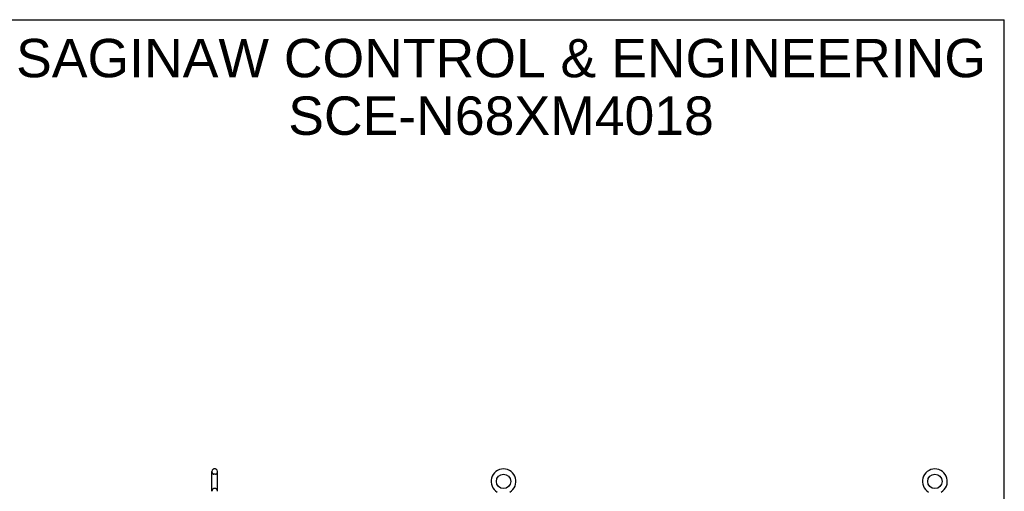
# Model space of a CAD drawing. Header units: inches. Extents: x 0 to 184, y 0 to 119.
# Tile 20 of 20: x 101 to 184, y 79 to 119. Entities that reach past the tile are written whole.
import ezdxf

# ---------------------------------------------------------------- set-up
doc = ezdxf.new("R2010")
doc.units = ezdxf.units.IN
doc.header["$LTSCALE"] = 10.121375
doc.header["$MEASUREMENT"] = 0
doc.linetypes.add('HIDDEN', pattern=[0.2, 0.1, -0.1])
doc.layers.get('0').update_dxf_attribs({"linetype": 'CONTINUOUS'})
doc.layers.add('DEFAULT_2', color=8, linetype='HIDDEN')
doc.layers.add('DIMENSIONS', color=7, linetype='CONTINUOUS')
doc.styles.get("Standard").update_dxf_attribs({"font": 'arial.ttf'})

msp = doc.modelspace()

# ---------------------------------------------------------------- linework, layer by layer
at = {"color": 7, "linetype": 'Continuous'}
for p, q in [((0, 119.075), (184.025, 119.075)), ((184.025, 0), (184.025, 119.075)), ((117.2, 81.054), (117.072, 81.054)), ((116.894, 79.168), (116.894, 80.831)), ((117.377, 79.168), (117.377, 80.831)), ((116.895, 79.163), (116.894, 79.168)), ((117.377, 79.168), (117.377, 79.163))]:
    msp.add_line(p, q, dxfattribs=at)
for centre in [(141.602, 80), (178.144, 80)]:
    msp.add_circle(centre, 0.609, dxfattribs=at)
for centre, radius, start, end in [((117.136, 80.831), 0.241, 123.18477, 180), ((117.072, 80.929), 0.125, 90, 123.18477), ((117.2, 80.929), 0.125, 56.81523, 90), ((117.136, 80.831), 0.241, 0, 56.81523), ((141.602, 80), 1.054, 300.39933, 239.60067), ((178.144, 80), 1.054, 300.39933, 239.60067)]:
    msp.add_arc(centre, radius, start, end, dxfattribs=at)
at = {"layer": 'DEFAULT_2', "color": 8, "linetype": 'HIDDEN'}
for p, q in [((117.2, 80.609), (117.072, 80.609)), ((117.2, 79.391), (117.072, 79.391))]:
    msp.add_line(p, q, dxfattribs=at)
for centre, radius, start, end in [((117.136, 80.831), 0.241, 180, 236.81523), ((117.072, 80.734), 0.125, 236.81523, 270), ((117.2, 80.734), 0.125, 270, 303.18477), ((117.136, 80.831), 0.241, 303.18477, 360), ((117.136, 79.168), 0.241, 123.18477, 180), ((117.072, 79.266), 0.125, 90, 123.18477), ((117.2, 79.266), 0.125, 56.81523, 90), ((117.136, 79.168), 0.241, 0, 56.81523)]:
    msp.add_arc(centre, radius, start, end, dxfattribs=at)

# ---------------------------------------------------------------- texts
at = {"layer": 'DIMENSIONS', "color": 2, "linetype": 'Continuous', "insert": (141.392, 117.451), "char_height": 3.2475, "width": 82.0205, "attachment_point": 2, "line_spacing_factor": 0.9}
msp.add_mtext('SAGINAW CONTROL & ENGINEERING\\PSCE-N68XM4018', dxfattribs=at)

doc.saveas('drawing.dxf')
